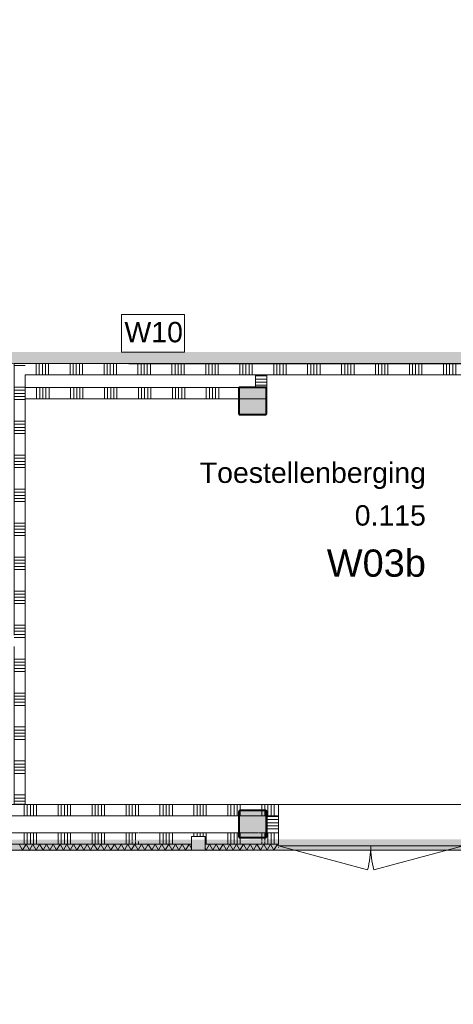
# Model space of a CAD drawing. Header units: millimetres. Extents: x -850 to 154668, y -80343 to 71019.
# Tile 34 of 147: x 35550 to 39384, y 20651 to 29345. Entities that reach past the tile are written whole.
import ezdxf
from ezdxf.enums import TextEntityAlignment as Align

# ---------------------------------------------------------------- set-up
doc = ezdxf.new("R2010")
doc.units = ezdxf.units.MM
doc.header["$MEASUREMENT"] = 0
doc.linetypes.add('B0602', pattern=[312.5, 0, -312.5])
for name, color, linetype in [('Info Wandafwerking aanduiding', 7, 'Continuous'), ('Info Wandafwerking aanduiding Doorsnede-arcering', 7, 'Continuous'), ('New_22 NC Binnenwanden', 7, 'Continuous'), ('New_22 NC Binnenwanden Deuren', 7, 'Continuous'), ('New_22 NC Binnenwanden Doorsnede-arcering', 7, 'Continuous'), ('New_22 NC Binnenwanden Laagscheidingslijnen', 7, 'Continuous'), ('New_22 NC Binnenwanden Ramen', 7, 'Continuous'), ('New_Info Wandafwerking aanduiding', 7, 'Continuous'), ('New_Info Wandafwerking aanduiding Doorsnede-arcering', 7, 'Continuous'), ('New_Z Ruimtefuncties', 7, 'Continuous'), ('New_Z Ruimtefuncties Zone omranding', 7, 'Continuous'), ('New_Z Ruimtefuncties Zone tekst', 7, 'Continuous'), ('S-COLS-____-OTLN.RVT S', 7, 'Continuous'), ('S-COLS-____-OTLN.RVT S 2D arcering', 7, 'Continuous')]:
    doc.layers.add(name, color=color, linetype=linetype)
doc.styles.add('GENERATED_STYLE_1', font='arial.ttf')
doc.styles.add('GENERATED_STYLE_2', font='arial.ttf')

# ---------------------------------------------------------------- blocks, each defined once
blk = doc.blocks.new('*X1083')
at = {"layer": 'New_22 NC Binnenwanden Doorsnede-arcering', "color": 254, "linetype": 'Continuous', "lineweight": 0, "true_color": 0xe9ebeb}
for p, q in [((35590.3, 22315), (35590.3, 22415)), ((35617.7, 22315), (35617.7, 22415)), ((35645.1, 22315), (35645.1, 22415)), ((35672.6, 22315), (35672.6, 22415)), ((35700, 22315), (35700, 22415)), ((35890.3, 22315), (35890.3, 22415)), ((35917.7, 22315), (35917.7, 22415)), ((35945.1, 22315), (35945.1, 22415)), ((35972.6, 22315), (35972.6, 22415)), ((36000, 22315), (36000, 22415)), ((36190.3, 22315), (36190.3, 22415)), ((36217.7, 22315), (36217.7, 22415)), ((36245.1, 22315), (36245.1, 22415)), ((36272.6, 22315), (36272.6, 22415)), ((36300, 22315), (36300, 22415)), ((36490.3, 22315), (36490.3, 22415)), ((36517.7, 22315), (36517.7, 22415)), ((36545.1, 22315), (36545.1, 22415)), ((36572.6, 22315), (36572.6, 22415)), ((36600, 22315), (36600, 22415)), ((36790.3, 22315), (36790.3, 22415)), ((36817.7, 22315), (36817.7, 22415)), ((36845.1, 22315), (36845.1, 22415)), ((36872.6, 22315), (36872.6, 22415)), ((36900, 22315), (36900, 22415)), ((37090.3, 22315), (37090.3, 22415)), ((37117.7, 22315), (37117.7, 22415)), ((37145.1, 22315), (37145.1, 22415)), ((37172.6, 22315), (37172.6, 22415)), ((37200, 22315), (37200, 22415)), ((37390.3, 22315), (37390.3, 22415)), ((37417.7, 22315), (37417.7, 22415)), ((37445.1, 22315), (37445.1, 22415)), ((37472.6, 22315), (37472.6, 22415)), ((37500, 22364.6), (37500, 22415)), ((37690.3, 22365), (37690.3, 22415)), ((37717.7, 22365), (37717.7, 22415)), ((37745.1, 22315), (37745.1, 22415)), ((37772.6, 22315), (37772.6, 22415)), ((37800, 22315), (37800, 22415))]:
    blk.add_line(p, q, dxfattribs=at)
blk = doc.blocks.new('*X1087')
at = {"layer": 'New_22 NC Binnenwanden Doorsnede-arcering', "color": 254, "linetype": 'Continuous', "lineweight": 0, "true_color": 0xe9ebeb}
for p, q in [((37500, 22315), (37500, 22356.6)), ((37690.3, 22315), (37690.3, 22357)), ((37717.7, 22315), (37717.7, 22357))]:
    blk.add_line(p, q, dxfattribs=at)
blk = doc.blocks.new('*X1091')
at = {"layer": 'New_22 NC Binnenwanden Doorsnede-arcering', "color": 254, "linetype": 'Continuous', "lineweight": 0, "true_color": 0xe9ebeb}
for p, q in [((35590.3, 22111.6), (35590.3, 22165)), ((35590.3, 22065), (35590.3, 22111.6)), ((35617.7, 22111.6), (35617.7, 22165)), ((35617.7, 22065), (35617.7, 22111.6)), ((35645.1, 22111.6), (35645.1, 22165)), ((35645.1, 22065), (35645.1, 22111.6)), ((35672.6, 22111.6), (35672.6, 22165)), ((35672.6, 22065), (35672.6, 22111.6)), ((35700, 22111.6), (35700, 22165)), ((35700, 22065), (35700, 22111.6)), ((35890.3, 22111.6), (35890.3, 22165)), ((35890.3, 22065), (35890.3, 22111.6)), ((35917.7, 22111.6), (35917.7, 22165)), ((35917.7, 22065), (35917.7, 22111.6)), ((35945.1, 22111.6), (35945.1, 22165)), ((35945.1, 22065), (35945.1, 22111.6)), ((35972.6, 22111.6), (35972.6, 22165)), ((35972.6, 22065), (35972.6, 22111.6)), ((36000, 22111.6), (36000, 22165)), ((36000, 22065), (36000, 22111.6)), ((36190.3, 22111.6), (36190.3, 22165)), ((36190.3, 22065), (36190.3, 22111.6)), ((36217.7, 22111.6), (36217.7, 22165)), ((36217.7, 22065), (36217.7, 22111.6)), ((36245.1, 22111.6), (36245.1, 22165)), ((36245.1, 22065), (36245.1, 22111.6)), ((36272.6, 22111.6), (36272.6, 22165)), ((36272.6, 22065), (36272.6, 22111.6)), ((36300, 22111.6), (36300, 22165)), ((36300, 22065), (36300, 22111.6)), ((36490.3, 22111.6), (36490.3, 22165)), ((36490.3, 22065), (36490.3, 22111.6)), ((36517.7, 22111.6), (36517.7, 22165)), ((36517.7, 22065), (36517.7, 22111.6)), ((36545.1, 22111.6), (36545.1, 22165)), ((36545.1, 22098.5), (36545.1, 22111.6)), ((36545.1, 22065), (36545.1, 22090)), ((36572.6, 22111.6), (36572.6, 22165)), ((36572.6, 22098.5), (36572.6, 22111.6)), ((36572.6, 22065), (36572.6, 22090)), ((36600, 22065), (36600, 22090)), ((36790.3, 22111.6), (36790.3, 22165)), ((36790.3, 22065), (36790.3, 22111.6)), ((36817.7, 22111.6), (36817.7, 22165)), ((36817.7, 22065), (36817.7, 22111.6)), ((36845.1, 22111.6), (36845.1, 22165)), ((36845.1, 22065), (36845.1, 22111.6)), ((36872.6, 22111.6), (36872.6, 22165)), ((36872.6, 22065), (36872.6, 22111.6)), ((36900, 22111.6), (36900, 22165)), ((36900, 22065), (36900, 22111.6)), ((37090.3, 22132), (37090.3, 22165)), ((37117.7, 22132), (37117.7, 22165)), ((37145.1, 22132), (37145.1, 22165)), ((37172.6, 22132), (37172.6, 22165)), ((37200, 22111.6), (37200, 22165)), ((37200, 22065), (37200, 22111.6)), ((37390.3, 22111.6), (37390.3, 22165)), ((37390.3, 22065), (37390.3, 22111.6)), ((37417.7, 22111.6), (37417.7, 22165)), ((37417.7, 22065), (37417.7, 22111.6)), ((37445.1, 22111.6), (37445.1, 22165)), ((37445.1, 22065), (37445.1, 22111.6)), ((37472.6, 22111.6), (37472.6, 22165)), ((37472.6, 22065), (37472.6, 22111.6)), ((37500, 22111.6), (37500, 22115.4)), ((37500, 22065), (37500, 22111.6)), ((37690.3, 22111.6), (37690.3, 22115)), ((37690.3, 22098.5), (37690.3, 22111.6)), ((37690.3, 22065), (37690.3, 22090)), ((37717.7, 22111.6), (37717.7, 22115)), ((37717.7, 22098.5), (37717.7, 22111.6)), ((37717.7, 22065), (37717.7, 22090)), ((37745.1, 22111.6), (37745.1, 22165)), ((37745.1, 22065), (37745.1, 22111.6)), ((37772.6, 22111.6), (37772.6, 22165)), ((37772.6, 22065), (37772.6, 22111.6)), ((37800, 22111.6), (37800, 22165)), ((37800, 22065), (37800, 22111.6))]:
    blk.add_line(p, q, dxfattribs=at)
blk = doc.blocks.new('*X1095')
at = {"layer": 'New_22 NC Binnenwanden Doorsnede-arcering', "color": 254, "linetype": 'Continuous', "lineweight": 0, "true_color": 0xe9ebeb}
blk.add_line((37500, 22123.4), (37500, 22165), dxfattribs=at)
blk = doc.blocks.new('*X1096')
at = {"layer": 'New_22 NC Binnenwanden Doorsnede-arcering', "color": 254, "linetype": 'Continuous', "lineweight": 0, "true_color": 0xe9ebeb}
for p, q in [((37690.3, 22123), (37690.3, 22165)), ((37717.7, 22123), (37717.7, 22165))]:
    blk.add_line(p, q, dxfattribs=at)
blk = doc.blocks.new('R nis rechthoekig 22_3')
at = {"layer": 'New_22 NC Binnenwanden Ramen', "color": 255, "linetype": 'B0602', "lineweight": 0}
for p, q in [((-60, 96), (-60, 29)), ((60, 96), (-60, 96)), ((-60, 96), (60, 96)), ((60, 29), (60, 96)), ((-60, 29), (60, 29))]:
    blk.add_line(p, q, dxfattribs=at)
blk = doc.blocks.new('D2 22')
at = {"layer": 'New_22 NC Binnenwanden Deuren', "color": 1, "linetype": 'Continuous', "lineweight": 0}
for p, q in [((-817, 0), (-27.8, 211.5)), ((817, 0), (27.8, 211.5)), ((-817, 0), (0, 0)), ((817, 0), (0, 0))]:
    blk.add_line(p, q, dxfattribs=at)
at = {"layer": 'New_22 NC Binnenwanden Deuren', "color": 7, "linetype": 'Continuous', "lineweight": 0}
for p, q in [((-817, -114), (-817, -14)), ((-817, -114), (-817, -14)), ((817, -114), (817, -14)), ((817, -114), (817, -14)), ((-817, -139), (-817, -114)), ((-817, -139), (-817, -114)), ((-817, -264), (-817, -139)), ((817, -139), (817, -114)), ((817, -139), (817, -114)), ((817, -264), (817, -139)), ((-817, -364), (-817, -264)), ((817, -364), (817, -264))]:
    blk.add_line(p, q, dxfattribs=at)
at = {"layer": 'New_22 NC Binnenwanden Deuren', "color": 1, "linetype": 'Continuous', "lineweight": 0}
for centre, start, end in [((-817, 0), 0, 15), ((817, 0), 165, 180)]:
    blk.add_arc(centre, 817, start, end, dxfattribs=at)
blk = doc.blocks.new('Wall_184_1', base_point=(30335, 22240))
at = {"layer": 'New_22 NC Binnenwanden', "color": 8, "linetype": 'Continuous', "lineweight": 0, "true_color": 0x778488}
for p, q in [((37836.6, 22415), (37836.6, 22315)), ((37836.6, 22315), (37836.6, 22190)), ((37836.6, 22190), (37836.6, 22165)), ((37069.8, 22132), (37189.8, 22132)), ((37069.8, 22065), (37069.8, 22132)), ((37189.8, 22065), (37189.8, 22132)), ((37836.6, 22165), (37836.6, 22065))]:
    blk.add_line(p, q, dxfattribs=at)
at = {"layer": 'New_22 NC Binnenwanden', "color": 8, "linetype": 'Continuous', "lineweight": 0, "true_color": 0x778488, "flags": 128}
for points in [[(37836.6, 22415), (29850, 22415)], [(30335, 22065), (37069.8, 22065)], [(37189.8, 22065), (37836.6, 22065)]]:
    blk.add_lwpolyline(points, dxfattribs=at)
at = {"layer": 'New_22 NC Binnenwanden Laagscheidingslijnen', "color": 8, "linetype": 'Continuous', "lineweight": 0, "true_color": 0x778488}
for p, q in [((37485, 22315), (33500, 22315)), ((37727, 22315), (37493, 22315)), ((37836.6, 22315), (37735, 22315)), ((33500, 22165), (36599.6, 22165)), ((36605.1, 22165), (37485, 22165)), ((37493, 22165), (37655.6, 22165)), ((37661.1, 22165), (37727, 22165)), ((37735, 22165), (37836.6, 22165))]:
    blk.add_line(p, q, dxfattribs=at)
at = {"layer": 'New_22 NC Binnenwanden', "color": 8, "lineweight": 0, "true_color": 0x778488}
for name in ['*X1083', '*X1087', '*X1091', '*X1095', '*X1096']:
    blk.add_blockref(name, (0, 0), dxfattribs=at)
at = {"layer": 'New_22 NC Binnenwanden Deuren', "color": 1, "linetype": 'Continuous', "lineweight": 0, "xscale": -1, "zscale": 1000, "rotation": 180}
blk.add_blockref('D2 22', (38653.6, 22051), dxfattribs=at)
at = {"layer": 'New_22 NC Binnenwanden Ramen', "color": 255, "linetype": 'B0602', "lineweight": 0, "xscale": -1, "zscale": 1000, "rotation": 180}
blk.add_blockref('R nis rechthoekig 22_3', (37129.8, 22161), dxfattribs=at)
blk = doc.blocks.new('*X1115')
at = {"layer": 'New_22 NC Binnenwanden Doorsnede-arcering', "color": 254, "linetype": 'Continuous', "lineweight": 0, "true_color": 0xe9ebeb}
for p, q in [((35546.3, 22065), (35576.3, 22013)), ((35606.3, 22065), (35576.3, 22013)), ((35606.3, 22065), (35636.4, 22013)), ((35666.4, 22065), (35636.4, 22013)), ((35666.4, 22065), (35696.4, 22013)), ((35726.4, 22065), (35696.4, 22013)), ((35726.4, 22065), (35756.5, 22013)), ((35786.5, 22065), (35756.5, 22013)), ((35786.5, 22065), (35816.5, 22013)), ((35846.5, 22065), (35816.5, 22013)), ((35846.5, 22065), (35876.5, 22013)), ((35906.6, 22065), (35876.5, 22013)), ((35906.6, 22065), (35936.6, 22013)), ((35966.6, 22065), (35936.6, 22013)), ((35966.6, 22065), (35996.6, 22013)), ((36026.7, 22065), (35996.6, 22013)), ((36026.7, 22065), (36056.7, 22013)), ((36086.7, 22065), (36056.7, 22013)), ((36086.7, 22065), (36116.7, 22013)), ((36146.7, 22065), (36116.7, 22013)), ((36146.7, 22065), (36176.8, 22013)), ((36206.8, 22065), (36176.8, 22013)), ((36206.8, 22065), (36236.8, 22013)), ((36266.8, 22065), (36236.8, 22013)), ((36266.8, 22065), (36296.9, 22013)), ((36326.9, 22065), (36296.9, 22013)), ((36326.9, 22065), (36356.9, 22013)), ((36386.9, 22065), (36356.9, 22013)), ((36386.9, 22065), (36416.9, 22013)), ((36447, 22065), (36416.9, 22013)), ((36447, 22065), (36477, 22013)), ((36507, 22065), (36477, 22013)), ((36507, 22065), (36537, 22013)), ((36567.1, 22065), (36537, 22013)), ((36567.1, 22065), (36597.1, 22013)), ((36627.1, 22065), (36597.1, 22013)), ((36627.1, 22065), (36657.1, 22013)), ((36687.1, 22065), (36657.1, 22013)), ((36687.1, 22065), (36717.2, 22013)), ((36747.2, 22065), (36717.2, 22013)), ((36747.2, 22065), (36777.2, 22013)), ((36807.2, 22065), (36777.2, 22013)), ((36807.2, 22065), (36837.3, 22013)), ((36867.3, 22065), (36837.3, 22013)), ((36867.3, 22065), (36897.3, 22013)), ((36927.3, 22065), (36897.3, 22013)), ((36927.3, 22065), (36957.3, 22013)), ((36987.4, 22065), (36957.3, 22013)), ((36987.4, 22065), (37017.4, 22013)), ((37047.4, 22065), (37017.4, 22013)), ((37047.4, 22065), (37069.8, 22026.2))]:
    blk.add_line(p, q, dxfattribs=at)
blk = doc.blocks.new('*X1116')
at = {"layer": 'New_22 NC Binnenwanden Doorsnede-arcering', "color": 254, "linetype": 'Continuous', "lineweight": 0, "true_color": 0xe9ebeb}
for p, q in [((37189.8, 22026.4), (37197.5, 22013)), ((37227.5, 22065), (37197.5, 22013)), ((37227.5, 22065), (37257.6, 22013)), ((37287.6, 22065), (37257.6, 22013)), ((37287.6, 22065), (37317.6, 22013)), ((37347.6, 22065), (37317.6, 22013)), ((37347.6, 22065), (37377.7, 22013)), ((37407.7, 22065), (37377.7, 22013)), ((37407.7, 22065), (37437.7, 22013)), ((37467.7, 22065), (37437.7, 22013)), ((37467.7, 22065), (37497.7, 22013)), ((37527.8, 22065), (37497.7, 22013)), ((37527.8, 22065), (37557.8, 22013)), ((37587.8, 22065), (37557.8, 22013)), ((37587.8, 22065), (37617.8, 22013)), ((37647.9, 22065), (37617.8, 22013)), ((37647.9, 22065), (37677.9, 22013)), ((37707.9, 22065), (37677.9, 22013)), ((37707.9, 22065), (37737.9, 22013)), ((37767.9, 22065), (37737.9, 22013)), ((37767.9, 22065), (37798, 22013)), ((37828, 22065), (37798, 22013)), ((37828, 22065), (37836.6, 22050.1))]:
    blk.add_line(p, q, dxfattribs=at)
blk = doc.blocks.new('D rechthoekige opening 22_4')
at = {"layer": 'New_22 NC Binnenwanden Deuren', "color": 9, "linetype": 'Continuous', "lineweight": 0}
for p, q in [((-817, 50), (-817, 53)), ((817, 53), (817, 50))]:
    blk.add_line(p, q, dxfattribs=at)
blk = doc.blocks.new('D rechthoekige opening 22_5')
at = {"layer": 'New_22 NC Binnenwanden Deuren', "color": 9, "linetype": 'Continuous', "lineweight": 0}
for p, q in [((-60, 26), (-60, 78)), ((-60, 25), (-60, 26)), ((60, 26), (60, 78)), ((60, 25), (60, 26))]:
    blk.add_line(p, q, dxfattribs=at)
blk = doc.blocks.new('Wall_186_1', base_point=(30335, 22065))
at = {"layer": 'New_22 NC Binnenwanden', "color": 8, "linetype": 'Continuous', "lineweight": 0, "true_color": 0x778488}
for p, q in [((37069.8, 22013), (37069.8, 22065)), ((37069.8, 22012), (37069.8, 22013)), ((37189.8, 22013), (37189.8, 22065)), ((37189.8, 22012), (37189.8, 22013))]:
    blk.add_line(p, q, dxfattribs=at)
at = {"layer": 'New_22 NC Binnenwanden', "color": 8, "linetype": 'Continuous', "lineweight": 0, "true_color": 0x778488, "flags": 128}
for points in [[(37069.8, 22065), (30335, 22065)], [(30335, 22012), (37069.8, 22012)], [(37836.6, 22065), (37189.8, 22065)], [(37189.8, 22012), (37836.6, 22012)]]:
    blk.add_lwpolyline(points, dxfattribs=at)
at = {"layer": 'New_22 NC Binnenwanden Laagscheidingslijnen', "color": 8, "linetype": 'Continuous', "lineweight": 0, "true_color": 0x778488}
for p, q in [((30335, 22013), (37069.8, 22013)), ((37189.8, 22013), (37836.6, 22013))]:
    blk.add_line(p, q, dxfattribs=at)
at = {"layer": 'New_22 NC Binnenwanden', "color": 8, "lineweight": 0, "true_color": 0x778488}
for name in ['*X1115', '*X1116']:
    blk.add_blockref(name, (0, 0), dxfattribs=at)
at = {"layer": 'New_22 NC Binnenwanden Deuren', "color": 1, "linetype": 'Continuous', "lineweight": 0, "zscale": 1000}
for name, p in [('D rechthoekige opening 22_5', (37129.8, 21987)), ('D rechthoekige opening 22_4', (38653.6, 21987))]:
    blk.add_blockref(name, p, dxfattribs=at)
blk = doc.blocks.new('*X1131')
at = {"layer": 'New_22 NC Binnenwanden Doorsnede-arcering', "color": 254, "linetype": 'Continuous', "lineweight": 0, "true_color": 0xe9ebeb}
for p, q in [((35700, 26096.1), (35700, 26034.6)), ((35727.4, 26096.1), (35727.4, 26034.6)), ((35754.9, 26096.1), (35754.9, 26034.6)), ((35782.3, 26096.1), (35782.3, 26034.6)), ((35809.7, 26096.1), (35809.7, 26034.6)), ((36000, 26096.1), (36000, 26034.6)), ((36027.4, 26096.1), (36027.4, 26034.6)), ((36054.9, 26096.1), (36054.9, 26034.6)), ((36082.3, 26096.1), (36082.3, 26034.6)), ((36109.7, 26096.1), (36109.7, 26034.6)), ((36300, 26096.1), (36300, 26034.6)), ((36327.4, 26096.1), (36327.4, 26034.6)), ((36354.9, 26096.1), (36354.9, 26034.6)), ((36382.3, 26096.1), (36382.3, 26034.6)), ((36409.7, 26096.1), (36409.7, 26034.6)), ((36600, 26096.1), (36600, 26034.6)), ((36627.4, 26096.1), (36627.4, 26034.6)), ((36654.9, 26096.1), (36654.9, 26034.6)), ((36682.3, 26096.1), (36682.3, 26034.6)), ((36709.7, 26096.1), (36709.7, 26034.6)), ((36900, 26096.1), (36900, 26034.6)), ((36927.4, 26096.1), (36927.4, 26034.6)), ((36954.9, 26096.1), (36954.9, 26034.6)), ((36982.3, 26096.1), (36982.3, 26034.6)), ((37009.7, 26096.1), (37009.7, 26034.6)), ((37200, 26096.1), (37200, 26034.6)), ((37227.4, 26096.1), (37227.4, 26034.6)), ((37254.9, 26096.1), (37254.9, 26034.6)), ((37282.3, 26096.1), (37282.3, 26034.6)), ((37309.7, 26096.1), (37309.7, 26034.6)), ((35700, 26034.6), (35700, 25996.1)), ((35727.4, 26034.6), (35727.4, 25996.1)), ((35754.9, 26034.6), (35754.9, 25996.1)), ((35782.3, 26034.6), (35782.3, 25996.1)), ((35809.7, 26034.6), (35809.7, 25996.1)), ((36000, 26034.6), (36000, 25996.1)), ((36027.4, 26034.6), (36027.4, 25996.1)), ((36054.9, 26034.6), (36054.9, 25996.1)), ((36082.3, 26034.6), (36082.3, 25996.1)), ((36109.7, 26034.6), (36109.7, 25996.1)), ((36300, 26034.6), (36300, 25996.1)), ((36327.4, 26034.6), (36327.4, 25996.1)), ((36354.9, 26034.6), (36354.9, 25996.1)), ((36382.3, 26034.6), (36382.3, 25996.1)), ((36409.7, 26034.6), (36409.7, 25996.1)), ((36600, 26034.6), (36600, 25996.1)), ((36627.4, 26034.6), (36627.4, 25996.1)), ((36654.9, 26034.6), (36654.9, 25996.1)), ((36682.3, 26034.6), (36682.3, 25996.1)), ((36709.7, 26034.6), (36709.7, 25996.1)), ((36900, 26034.6), (36900, 25996.1)), ((36927.4, 26034.6), (36927.4, 25996.1)), ((36954.9, 26034.6), (36954.9, 25996.1)), ((36982.3, 26034.6), (36982.3, 25996.1)), ((37009.7, 26034.6), (37009.7, 25996.1)), ((37200, 26034.6), (37200, 25996.1)), ((37227.4, 26034.6), (37227.4, 25996.1)), ((37254.9, 26034.6), (37254.9, 25996.1)), ((37282.3, 26034.6), (37282.3, 25996.1)), ((37309.7, 26034.6), (37309.7, 25996.1))]:
    blk.add_line(p, q, dxfattribs=at)
blk = doc.blocks.new('Wall_188_1', base_point=(37485, 25996.1))
at = {"layer": 'New_22 NC Binnenwanden', "color": 8, "linetype": 'Continuous', "lineweight": 0, "true_color": 0x778488, "flags": 128}
for points in [[(37485, 26096.1), (35600, 26096.1)], [(35600, 25996.1), (35600, 26096.1)], [(37485, 26084), (37485, 26096.1)], [(35600, 25996.1), (37485, 25996.1)]]:
    blk.add_lwpolyline(points, dxfattribs=at)
at = {"layer": 'New_22 NC Binnenwanden', "color": 8, "lineweight": 0, "true_color": 0x778488}
blk.add_blockref('*X1131', (0, 0), dxfattribs=at)
blk = doc.blocks.new('*X1352')
at = {"layer": 'New_22 NC Binnenwanden Doorsnede-arcering', "color": 254, "linetype": 'Continuous', "lineweight": 0, "true_color": 0xe9ebeb}
for p, q in [((37635, 26199.2), (37735, 26199.2)), ((37635, 26171.8), (37735, 26171.7)), ((37635, 26144.3), (37735, 26144.3)), ((37635, 26116.9), (37735, 26116.9))]:
    blk.add_line(p, q, dxfattribs=at)
blk = doc.blocks.new('Wall_224_1', base_point=(37735, 26100))
at = {"layer": 'New_22 NC Binnenwanden', "color": 8, "linetype": 'Continuous', "lineweight": 0, "true_color": 0x778488, "flags": 128}
for points in [[(37735, 26209.4), (37635, 26209.4)], [(37635, 26209.4), (37635, 26100)], [(37735, 26100), (37735, 26209.4)], [(37735, 26100), (37635, 26100)]]:
    blk.add_lwpolyline(points, dxfattribs=at)
at = {"layer": 'New_22 NC Binnenwanden', "color": 8, "lineweight": 0, "true_color": 0x778488}
blk.add_blockref('*X1352', (0, 0), dxfattribs=at)
blk = doc.blocks.new('*X1412')
at = {"layer": 'New_22 NC Binnenwanden Doorsnede-arcering', "color": 254, "linetype": 'Continuous', "lineweight": 0, "true_color": 0xe9ebeb}
for p, q in [((37736.6, 22309.7), (37803.6, 22309.7)), ((37736.6, 22282.3), (37803.6, 22282.3)), ((37736.6, 22254.9), (37803.6, 22254.9)), ((37803.6, 22309.7), (37836.6, 22309.7)), ((37803.6, 22282.3), (37836.6, 22282.3)), ((37803.6, 22254.9), (37836.6, 22254.9)), ((37736.6, 22227.4), (37803.6, 22227.4)), ((37736.6, 22200), (37803.6, 22200)), ((37803.6, 22227.4), (37836.6, 22227.4)), ((37803.6, 22200), (37836.6, 22200))]:
    blk.add_line(p, q, dxfattribs=at)
blk = doc.blocks.new('Wall_237_1', base_point=(37836.6, 22165))
at = {"layer": 'New_22 NC Binnenwanden', "color": 8, "linetype": 'Continuous', "lineweight": 0, "true_color": 0x778488, "flags": 128}
for points in [[(37836.6, 22315), (37736.6, 22315)], [(37736.6, 22315), (37736.6, 22165)], [(37836.6, 22165), (37836.6, 22315)], [(37736.6, 22165), (37836.6, 22165)]]:
    blk.add_lwpolyline(points, dxfattribs=at)
at = {"layer": 'New_22 NC Binnenwanden', "color": 8, "lineweight": 0, "true_color": 0x778488}
blk.add_blockref('*X1412', (0, 0), dxfattribs=at)
blk = doc.blocks.new('Wall_300_1', base_point=(30400.5, 22047))
at = {"layer": 'New_Info Wandafwerking aanduiding Doorsnede-arcering', "linetype": 'Continuous', "lineweight": 0, "true_color": 0x552178}
blk.add_hatch(color=187, dxfattribs=at).paths.add_polyline_path([(30450.5, 21997.1), (43874.9, 22014.9), (43875.1, 22114.9), (30450.5, 22097.1)])
blk = doc.blocks.new('Wall_445_1', base_point=(61261, 26310))
at = {"layer": 'Info Wandafwerking aanduiding Doorsnede-arcering', "linetype": 'Continuous', "lineweight": 0}
blk.add_hatch(color=1, dxfattribs=at).paths.add_polyline_path([(61261, 26410), (29780, 26410), (29780, 26310), (61261, 26310)])
blk = doc.blocks.new('Column 77[77]_1', base_point=(0.5, 3))
at = {"layer": 'S-COLS-____-OTLN.RVT S 2D arcering', "linetype": 'Continuous', "lineweight": 0, "true_color": 0x778488}
h = blk.add_hatch(color=8, dxfattribs=at)
h.paths.add_polyline_path([(37485.5, 25866), (37486.5, 25861), (37489.3, 25856.8), (37493.5, 25853.9), (37498.5, 25853), (37722.5, 25853), (37727.5, 25853.9), (37731.7, 25856.8), (37734.5, 25861), (37735.5, 25866), (37735.5, 26090), (37734.5, 26094.9), (37731.7, 26099.1), (37727.5, 26102), (37722.5, 26103), (37498.5, 26103), (37493.5, 26102), (37489.3, 26099.1), (37486.5, 26094.9), (37485.5, 26090)])
h.paths.add_polyline_path([(37722.5, 25861), (37498.5, 25861), (37496.6, 25861.3), (37495, 25862.4), (37493.9, 25864), (37493.5, 25866), (37493.5, 26090), (37493.9, 26091.9), (37495, 26093.5), (37496.6, 26094.6), (37498.5, 26095), (37722.5, 26095), (37724.4, 26094.6), (37726.1, 26093.5), (37727.1, 26091.9), (37727.5, 26090), (37727.5, 25866), (37727.1, 25864), (37726.1, 25862.4), (37724.4, 25861.3)], flags=0)
blk.add_hatch(color=8, dxfattribs=at).paths.add_polyline_path([(37722.5, 26095), (37498.5, 26095), (37496.6, 26094.6), (37495, 26093.5), (37493.9, 26091.9), (37493.5, 26090), (37493.5, 25866), (37493.9, 25864), (37495, 25862.4), (37496.6, 25861.3), (37498.5, 25861), (37722.5, 25861), (37724.4, 25861.3), (37726.1, 25862.4), (37727.1, 25864), (37727.5, 25866), (37727.5, 26090), (37727.1, 26091.9), (37726.1, 26093.5), (37724.4, 26094.6)])
at = {"layer": 'S-COLS-____-OTLN.RVT S', "color": 1, "linetype": 'Continuous', "lineweight": 0}
for p, q in [((37486.5, 26094.9), (37485.5, 26090)), ((37485.5, 26090), (37485.5, 25866)), ((37489.3, 26099.1), (37486.5, 26094.9)), ((37493.5, 26102), (37489.3, 26099.1)), ((37498.5, 26103), (37493.5, 26102)), ((37493.5, 26090), (37493.9, 26091.9)), ((37493.5, 25866), (37493.5, 26090)), ((37493.9, 26091.9), (37495, 26093.5)), ((37495, 26093.5), (37496.6, 26094.6)), ((37496.6, 26094.6), (37498.5, 26095)), ((37722.5, 26103), (37498.5, 26103)), ((37498.5, 26095), (37722.5, 26095)), ((37727.5, 26102), (37722.5, 26103)), ((37722.5, 26095), (37724.4, 26094.6)), ((37724.4, 26094.6), (37726.1, 26093.5)), ((37726.1, 26093.5), (37727.1, 26091.9)), ((37727.1, 26091.9), (37727.5, 26090)), ((37731.7, 26099.1), (37727.5, 26102)), ((37727.5, 26090), (37727.5, 25866)), ((37734.5, 26094.9), (37731.7, 26099.1)), ((37735.5, 26090), (37734.5, 26094.9)), ((37735.5, 25866), (37735.5, 26090)), ((37485.5, 25866), (37486.5, 25861)), ((37486.5, 25861), (37489.3, 25856.8)), ((37489.3, 25856.8), (37493.5, 25853.9)), ((37493.9, 25864), (37493.5, 25866)), ((37493.5, 25853.9), (37498.5, 25853)), ((37495, 25862.4), (37493.9, 25864)), ((37496.6, 25861.3), (37495, 25862.4)), ((37498.5, 25861), (37496.6, 25861.3)), ((37722.5, 25861), (37498.5, 25861)), ((37498.5, 25853), (37722.5, 25853)), ((37724.4, 25861.3), (37722.5, 25861)), ((37722.5, 25853), (37727.5, 25853.9)), ((37726.1, 25862.4), (37724.4, 25861.3)), ((37727.1, 25864), (37726.1, 25862.4)), ((37727.5, 25866), (37727.1, 25864)), ((37727.5, 25853.9), (37731.7, 25856.8)), ((37731.7, 25856.8), (37734.5, 25861)), ((37734.5, 25861), (37735.5, 25866))]:
    blk.add_line(p, q, dxfattribs=at)
blk = doc.blocks.new('Column 80[80]_1', base_point=(0.5, 3))
at = {"layer": 'S-COLS-____-OTLN.RVT S 2D arcering', "linetype": 'Continuous', "lineweight": 0, "true_color": 0x778488}
h = blk.add_hatch(color=8, dxfattribs=at)
h.paths.add_polyline_path([(37485.5, 22131), (37486.5, 22126), (37489.3, 22121.8), (37493.5, 22118.9), (37498.5, 22118), (37722.5, 22118), (37727.5, 22118.9), (37731.7, 22121.8), (37734.5, 22126), (37735.5, 22131), (37735.5, 22355), (37734.5, 22359.9), (37731.7, 22364.1), (37727.5, 22367), (37722.5, 22368), (37498.5, 22368), (37493.5, 22367), (37489.3, 22364.1), (37486.5, 22359.9), (37485.5, 22355)])
h.paths.add_polyline_path([(37722.5, 22126), (37498.5, 22126), (37496.6, 22126.3), (37495, 22127.4), (37493.9, 22129), (37493.5, 22131), (37493.5, 22355), (37493.9, 22356.9), (37495, 22358.5), (37496.6, 22359.6), (37498.5, 22360), (37722.5, 22360), (37724.4, 22359.6), (37726.1, 22358.5), (37727.1, 22356.9), (37727.5, 22355), (37727.5, 22131), (37727.1, 22129), (37726.1, 22127.4), (37724.4, 22126.3)], flags=0)
blk.add_hatch(color=8, dxfattribs=at).paths.add_polyline_path([(37722.5, 22360), (37498.5, 22360), (37496.6, 22359.6), (37495, 22358.5), (37493.9, 22356.9), (37493.5, 22355), (37493.5, 22131), (37493.9, 22129), (37495, 22127.4), (37496.6, 22126.3), (37498.5, 22126), (37722.5, 22126), (37724.4, 22126.3), (37726.1, 22127.4), (37727.1, 22129), (37727.5, 22131), (37727.5, 22355), (37727.1, 22356.9), (37726.1, 22358.5), (37724.4, 22359.6)])
at = {"layer": 'S-COLS-____-OTLN.RVT S', "color": 1, "linetype": 'Continuous', "lineweight": 0}
for p, q in [((37486.5, 22359.9), (37485.5, 22355)), ((37485.5, 22355), (37485.5, 22131)), ((37489.3, 22364.1), (37486.5, 22359.9)), ((37493.5, 22367), (37489.3, 22364.1)), ((37498.5, 22368), (37493.5, 22367)), ((37493.5, 22355), (37493.9, 22356.9)), ((37493.5, 22131), (37493.5, 22355)), ((37493.9, 22356.9), (37495, 22358.5)), ((37495, 22358.5), (37496.6, 22359.6)), ((37496.6, 22359.6), (37498.5, 22360)), ((37722.5, 22368), (37498.5, 22368)), ((37498.5, 22360), (37722.5, 22360)), ((37727.5, 22367), (37722.5, 22368)), ((37722.5, 22360), (37724.4, 22359.6)), ((37724.4, 22359.6), (37726.1, 22358.5)), ((37726.1, 22358.5), (37727.1, 22356.9)), ((37727.1, 22356.9), (37727.5, 22355)), ((37731.7, 22364.1), (37727.5, 22367)), ((37727.5, 22355), (37727.5, 22131)), ((37734.5, 22359.9), (37731.7, 22364.1)), ((37735.5, 22355), (37734.5, 22359.9)), ((37735.5, 22131), (37735.5, 22355)), ((37485.5, 22131), (37486.5, 22126)), ((37486.5, 22126), (37489.3, 22121.8)), ((37489.3, 22121.8), (37493.5, 22118.9)), ((37493.9, 22129), (37493.5, 22131)), ((37493.5, 22118.9), (37498.5, 22118)), ((37495, 22127.4), (37493.9, 22129)), ((37496.6, 22126.3), (37495, 22127.4)), ((37498.5, 22126), (37496.6, 22126.3)), ((37722.5, 22126), (37498.5, 22126)), ((37498.5, 22118), (37722.5, 22118)), ((37724.4, 22126.3), (37722.5, 22126)), ((37722.5, 22118), (37727.5, 22118.9)), ((37726.1, 22127.4), (37724.4, 22126.3)), ((37727.1, 22129), (37726.1, 22127.4)), ((37727.5, 22131), (37727.1, 22129)), ((37727.5, 22118.9), (37731.7, 22121.8)), ((37731.7, 22121.8), (37734.5, 22126)), ((37734.5, 22126), (37735.5, 22131))]:
    blk.add_line(p, q, dxfattribs=at)
blk = doc.blocks.new('*X2952')
at = {"layer": 'New_22 NC Binnenwanden Doorsnede-arcering', "color": 254, "linetype": 'Continuous', "lineweight": 0, "true_color": 0xe9ebeb}
blk.add_line((35518.8, 26290.3), (35500, 26290.3), dxfattribs=at)
blk = doc.blocks.new('*X2953')
at = {"layer": 'New_22 NC Binnenwanden Doorsnede-arcering', "color": 254, "linetype": 'Continuous', "lineweight": 0, "true_color": 0xe9ebeb}
for p, q in [((35600, 26100), (35500, 26100)), ((35600, 26072.6), (35500, 26072.6)), ((35600, 26045.1), (35500, 26045.1)), ((35600, 26017.7), (35500, 26017.7)), ((35600, 25990.3), (35500, 25990.3)), ((35600, 25800), (35500, 25800)), ((35600, 25772.6), (35500, 25772.6)), ((35600, 25745.1), (35500, 25745.1)), ((35600, 25717.7), (35500, 25717.7)), ((35600, 25690.3), (35500, 25690.3)), ((35600, 25500), (35500, 25500)), ((35600, 25472.6), (35500, 25472.6)), ((35600, 25445.1), (35500, 25445.1)), ((35600, 25417.7), (35500, 25417.7)), ((35600, 25390.3), (35500, 25390.3)), ((35600, 25200), (35500, 25200)), ((35600, 25172.6), (35500, 25172.6)), ((35600, 25145.1), (35500, 25145.1)), ((35600, 25117.7), (35500, 25117.7)), ((35600, 25090.3), (35500, 25090.3)), ((35600, 24900), (35500, 24900)), ((35600, 24872.6), (35500, 24872.6)), ((35600, 24845.1), (35500, 24845.1)), ((35600, 24817.7), (35500, 24817.7)), ((35600, 24790.3), (35500, 24790.3)), ((35600, 24600), (35500, 24600)), ((35600, 24572.6), (35500, 24572.6)), ((35600, 24545.1), (35500, 24545.1)), ((35600, 24517.7), (35500, 24517.7)), ((35600, 24490.3), (35500, 24490.3)), ((35600, 24300), (35500, 24300)), ((35600, 24272.6), (35500, 24272.6)), ((35600, 24245.1), (35500, 24245.1)), ((35600, 24217.7), (35500, 24217.7)), ((35600, 24190.3), (35500, 24190.3)), ((35600, 24000), (35500, 24000)), ((35600, 23972.6), (35500, 23972.6)), ((35600, 23945.1), (35500, 23945.1)), ((35600, 23917.7), (35500, 23917.7)), ((35600, 23890.3), (35500, 23890.3)), ((35600, 23700), (35500, 23700)), ((35600, 23672.6), (35500, 23672.6)), ((35600, 23645.1), (35500, 23645.1)), ((35600, 23617.7), (35500, 23617.7)), ((35600, 23590.3), (35500, 23590.3)), ((35600, 23400), (35500, 23400)), ((35600, 23372.6), (35500, 23372.6)), ((35600, 23345.1), (35500, 23345.1)), ((35600, 23317.7), (35500, 23317.7)), ((35600, 23290.3), (35500, 23290.3)), ((35600, 23100), (35500, 23100)), ((35600, 23072.6), (35500, 23072.6)), ((35600, 23045.1), (35500, 23045.1)), ((35600, 23017.7), (35500, 23017.7)), ((35600, 22990.3), (35500, 22990.3)), ((35600, 22800), (35500, 22800)), ((35600, 22772.6), (35500, 22772.6)), ((35600, 22745.1), (35500, 22745.1)), ((35600, 22717.7), (35500, 22717.7)), ((35600, 22690.3), (35500, 22690.3)), ((35600, 22500), (35500, 22500)), ((35600, 22472.6), (35500, 22472.6)), ((35600, 22445.1), (35500, 22445.1)), ((35600, 22417.7), (35500, 22417.7))]:
    blk.add_line(p, q, dxfattribs=at)
blk = doc.blocks.new('*X2954')
at = {"layer": 'New_22 NC Binnenwanden Doorsnede-arcering', "color": 254, "linetype": 'Continuous', "lineweight": 0, "true_color": 0xe9ebeb}
blk.add_line((35600, 26290.3), (35518.8, 26290.3), dxfattribs=at)
blk = doc.blocks.new('Wall_615_1', base_point=(35600, 26209.1))
at = {"layer": 'New_22 NC Binnenwanden', "color": 8, "linetype": 'Continuous', "lineweight": 0, "true_color": 0x778488, "flags": 128}
for points in [[(35500, 26309), (35600, 26309.1)], [(35500, 26309), (35500, 23910)], [(35600, 22415), (35600, 26209.1)], [(35500, 23810), (35500, 22415)], [(35500, 22415), (35600, 22415)]]:
    blk.add_lwpolyline(points, dxfattribs=at)
at = {"layer": 'New_22 NC Binnenwanden', "color": 8, "lineweight": 0, "true_color": 0x778488}
for name in ['*X2952', '*X2954', '*X2953']:
    blk.add_blockref(name, (0, 0), dxfattribs=at)
blk = doc.blocks.new('*X3197')
at = {"layer": 'New_22 NC Binnenwanden Doorsnede-arcering', "color": 254, "linetype": 'Continuous', "lineweight": 0, "true_color": 0xe9ebeb}
for p, q in [((35695.7, 26309.1), (35695.8, 26209.1)), ((35723.2, 26309.1), (35723.2, 26209.1)), ((35750.6, 26309.1), (35750.6, 26209.1)), ((35778.1, 26309.1), (35778.1, 26209.1)), ((35805.5, 26309.1), (35805.5, 26209.1)), ((35995.7, 26309.1), (35995.8, 26209.1)), ((36023.2, 26309.1), (36023.2, 26209.1)), ((36050.6, 26309.1), (36050.6, 26209.1)), ((36078.1, 26309.1), (36078.1, 26209.1)), ((36105.5, 26309.1), (36105.5, 26209.1)), ((36295.7, 26309.2), (36295.8, 26209.2)), ((36323.2, 26309.2), (36323.2, 26209.2)), ((36350.6, 26309.2), (36350.6, 26209.2)), ((36378.1, 26309.2), (36378.1, 26209.2)), ((36405.5, 26309.2), (36405.5, 26209.2)), ((36595.7, 26309.2), (36595.8, 26209.2)), ((36623.2, 26309.2), (36623.2, 26209.2)), ((36650.6, 26309.2), (36650.6, 26209.2)), ((36678.1, 26309.2), (36678.1, 26209.2)), ((36705.5, 26309.2), (36705.5, 26209.2)), ((36895.7, 26309.3), (36895.8, 26209.3)), ((36923.2, 26309.3), (36923.2, 26209.3)), ((36950.6, 26309.3), (36950.6, 26209.3)), ((36978.1, 26309.3), (36978.1, 26209.3)), ((37005.5, 26309.3), (37005.5, 26209.3)), ((37195.7, 26309.3), (37195.8, 26209.3)), ((37223.2, 26309.3), (37223.2, 26209.3)), ((37250.6, 26309.3), (37250.6, 26209.3)), ((37278.1, 26309.3), (37278.1, 26209.3)), ((37305.5, 26309.3), (37305.5, 26209.3)), ((37495.7, 26309.4), (37495.8, 26209.4)), ((37523.2, 26309.4), (37523.2, 26209.4)), ((37550.6, 26309.4), (37550.6, 26209.4)), ((37578.1, 26309.4), (37578.1, 26209.4)), ((37605.5, 26309.4), (37605.5, 26209.4)), ((37795.7, 26309.4), (37795.8, 26209.4)), ((37823.2, 26309.4), (37823.2, 26209.4)), ((37850.6, 26309.4), (37850.6, 26209.4)), ((37878.1, 26309.4), (37878.1, 26209.4)), ((37905.5, 26309.4), (37905.5, 26209.4)), ((38095.7, 26309.5), (38095.8, 26209.5)), ((38123.2, 26309.5), (38123.2, 26209.5)), ((38150.6, 26309.5), (38150.6, 26209.5)), ((38178.1, 26309.5), (38178.1, 26209.5)), ((38205.5, 26309.5), (38205.5, 26209.5)), ((38395.7, 26309.5), (38395.8, 26209.5)), ((38423.2, 26309.5), (38423.2, 26209.5)), ((38450.6, 26309.5), (38450.6, 26209.5)), ((38478.1, 26309.5), (38478.1, 26209.5)), ((38505.5, 26309.5), (38505.5, 26209.5)), ((38695.7, 26309.6), (38695.8, 26209.6)), ((38723.2, 26309.6), (38723.2, 26209.6)), ((38750.6, 26309.6), (38750.6, 26209.6)), ((38778.1, 26309.6), (38778.1, 26209.6)), ((38805.5, 26309.6), (38805.5, 26209.6)), ((38995.7, 26309.6), (38995.8, 26209.6)), ((39023.2, 26309.6), (39023.2, 26209.6)), ((39050.6, 26309.6), (39050.6, 26209.6)), ((39078.1, 26309.6), (39078.1, 26209.6)), ((39105.5, 26309.6), (39105.5, 26209.6)), ((39295.7, 26309.7), (39295.8, 26209.7)), ((39323.2, 26309.7), (39323.2, 26209.7)), ((39350.6, 26309.7), (39350.6, 26209.7)), ((39378.1, 26309.7), (39378.1, 26209.7)), ((39405.5, 26309.7), (39405.5, 26209.7)), ((39595.7, 26309.7), (39595.8, 26209.7)), ((39623.2, 26309.7), (39623.2, 26209.7)), ((39650.6, 26309.7), (39650.6, 26209.7)), ((39678.1, 26309.7), (39678.1, 26209.7)), ((39705.5, 26309.7), (39705.5, 26209.7)), ((39895.7, 26309.8), (39895.8, 26209.8)), ((39923.2, 26309.8), (39923.2, 26209.8)), ((39950.6, 26309.8), (39950.6, 26209.8)), ((39978.1, 26309.8), (39978.1, 26209.8)), ((40005.5, 26309.8), (40005.5, 26209.8)), ((40195.7, 26309.8), (40195.8, 26209.8)), ((40223.2, 26309.8), (40223.2, 26209.8)), ((40250.6, 26309.8), (40250.6, 26209.8)), ((40278.1, 26309.8), (40278.1, 26209.8)), ((40305.5, 26309.8), (40305.5, 26209.8)), ((40495.7, 26309.9), (40495.8, 26209.9)), ((40523.2, 26309.9), (40523.2, 26209.9)), ((40550.6, 26309.9), (40550.6, 26209.9)), ((40578.1, 26309.9), (40578.1, 26209.9)), ((40605.5, 26309.9), (40605.5, 26209.9)), ((40795.7, 26309.9), (40795.8, 26209.9)), ((40823.2, 26309.9), (40823.2, 26209.9)), ((40850.6, 26309.9), (40850.6, 26209.9)), ((40878.1, 26309.9), (40878.1, 26209.9)), ((40905.5, 26309.9), (40905.5, 26209.9)), ((41095.7, 26310), (41095.8, 26210)), ((41123.2, 26310), (41123.2, 26210)), ((41150.6, 26310), (41150.6, 26210)), ((41178.1, 26310), (41178.1, 26210)), ((41205.5, 26310), (41205.5, 26210))]:
    blk.add_line(p, q, dxfattribs=at)
blk = doc.blocks.new('Wall_683_1', base_point=(41385, 26210))
at = {"layer": 'New_22 NC Binnenwanden', "color": 8, "linetype": 'Continuous', "lineweight": 0, "true_color": 0x778488, "flags": 128}
for points in [[(41385, 26310), (35600, 26309.1)], [(35600, 26209.1), (41385, 26210)]]:
    blk.add_lwpolyline(points, dxfattribs=at)
at = {"layer": 'New_22 NC Binnenwanden', "color": 8, "lineweight": 0, "true_color": 0x778488}
blk.add_blockref('*X3197', (0, 0), dxfattribs=at)
blk = doc.blocks.new('Toestellenberging_0.115_47_1', base_point=(38176.6, 24910.4))
at = {"layer": 'New_Z Ruimtefuncties Zone tekst', "color": 2, "lineweight": 0}
for tag, height, style, p in [('DUMMY_938', 180, 'GENERATED_STYLE_1', (39141, 25476.2)), ('ROOM_NAME', 180, 'GENERATED_STYLE_1', (39141, 25435)), ('ROOM_NUMBER', 180, 'GENERATED_STYLE_1', (39141, 25057.9)), ('DUMMY_939', 180, 'GENERATED_STYLE_1', (39141, 25099)), ('stWallCovering', 240, 'GENERATED_STYLE_2', (39141, 24667))]:
    blk.add_attdef(tag, text='', height=height, dxfattribs=dict(at, style=style)).set_placement(p, align=Align.TOP_RIGHT)
at = {"layer": 'New_Z Ruimtefuncties Zone tekst', "color": 2, "lineweight": 0, "style": 'GENERATED_STYLE_2'}
blk.add_attdef('DUMMY_940', text='', height=240, dxfattribs=at).set_placement((37212.2, 24721.9), align=Align.TOP_LEFT)

msp = doc.modelspace()

# ---------------------------------------------------------------- linework, layer by layer
at = {"layer": 'Info Wandafwerking aanduiding', "color": 9, "linetype": 'Continuous', "lineweight": 0, "flags": 128}
msp.add_lwpolyline([(36451.2, 26742.9), (37008.1, 26742.9), (37008.1, 26410), (36451.2, 26410)], close=True, dxfattribs=at)
at = {"layer": 'New_Z Ruimtefuncties Zone omranding', "color": 41, "linetype": 'Continuous', "lineweight": 0, "true_color": 0xffdd55, "flags": 128}
msp.add_lwpolyline([(31099.6, 40683.4), (25750.6, 40684), (25751.5, 36010), (25751.5, 26510), (25750.7, 26510), (25750.7, 26310), (47275.4, 26304), (47275.4, 29976.7), (41640, 29976.5), (41640, 30000), (40840.2, 30000), (40840.2, 29975), (38700, 29975), (38700, 30304.9), (31450.3, 30305), (31450.9, 38644.9), (31101.1, 38645)], close=True, dxfattribs=at)
at = {"layer": 'New_Z Ruimtefuncties Zone omranding', "color": 122, "linetype": 'Continuous', "lineweight": 0, "true_color": 0x03c7b0, "flags": 128}
msp.add_lwpolyline([(35600, 22415), (37834.6, 22415), (39468.6, 22415), (40490, 22415), (40490, 24035), (42140, 24035), (42140, 26210), (37735, 26210), (37735, 25996.1), (35600, 25996.1), (35600, 24300)], close=True, dxfattribs=at)
at = {"layer": 'New_Z Ruimtefuncties Zone omranding', "color": 122, "linetype": 'Continuous', "lineweight": 0, "true_color": 0x00d3a1, "flags": 128}
msp.add_lwpolyline([(30388, 378), (43872, 378), (43872, 22012), (30388, 22012), (30388, 17328)], close=True, dxfattribs=at)

# ---------------------------------------------------------------- block references
at = {"layer": 'Info Wandafwerking aanduiding', "color": 1, "lineweight": 0}
msp.add_blockref('Wall_445_1', (61261, 26310), dxfattribs=at)
at = {"layer": 'New_22 NC Binnenwanden', "color": 8, "lineweight": 0, "true_color": 0x778488}
for name, p in [('Wall_615_1', (35600, 26209.1)), ('Wall_683_1', (41385, 26210)), ('Wall_224_1', (37735, 26100)), ('Wall_188_1', (37485, 25996.1)), ('Wall_184_1', (30335, 22240)), ('Wall_237_1', (37836.6, 22165)), ('Wall_186_1', (30335, 22065))]:
    msp.add_blockref(name, p, dxfattribs=at)
at = {"layer": 'New_Info Wandafwerking aanduiding', "color": 1, "lineweight": 0}
msp.add_blockref('Wall_300_1', (30400.5, 22047), dxfattribs=at)
at = {"layer": 'New_Z Ruimtefuncties', "color": 2, "linetype": 'Continuous', "lineweight": 0}
msp.add_blockref('Toestellenberging_0.115_47_1', (38176.6, 24910.4), dxfattribs=at).add_auto_attribs({'ROOM_NAME': 'Toestellenberging', 'ROOM_NUMBER': '0.115', 'stWallCovering': 'W03b'})
at = {"layer": 'S-COLS-____-OTLN.RVT S', "color": 1, "linetype": 'Continuous', "lineweight": 0}
for name in ['Column 77[77]_1', 'Column 80[80]_1']:
    msp.add_blockref(name, (0.5, 3), dxfattribs=at)

# ---------------------------------------------------------------- texts
at = {"layer": 'Info Wandafwerking aanduiding', "color": 2, "linetype": 'Continuous', "lineweight": 0, "insert": (36476.2, 26493.8), "char_height": 180, "attachment_point": 7, "style": 'GENERATED_STYLE_1'}
msp.add_mtext('\\A1;{\\pql;\\fArial|b0|i0|c0|p38;W10}', dxfattribs=at)

doc.saveas('drawing.dxf')
